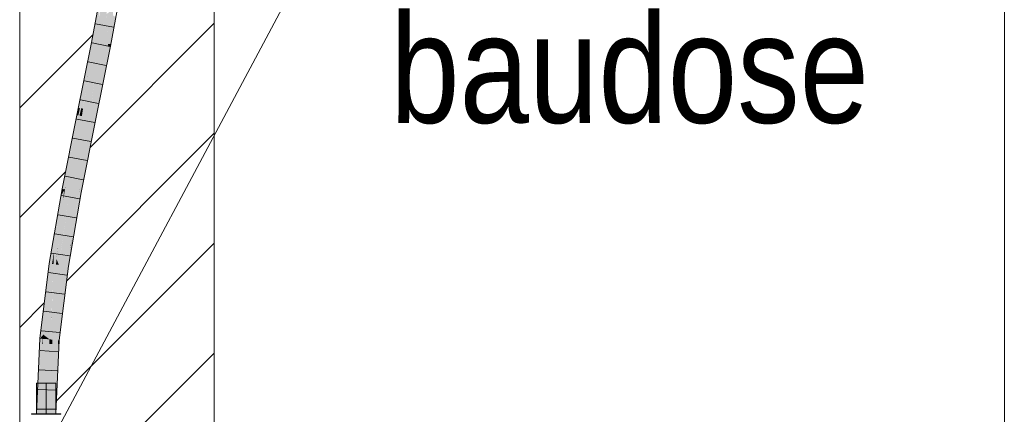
# Model space of a CAD drawing. Extents: x -620 to 300, y 62 to 1107.
# Tile 145 of 256: x 188 to 200, y 689 to 694. Entities that reach past the tile are written whole.
import ezdxf
from ezdxf.lldxf.tags import DXFTag

# ---------------------------------------------------------------- set-up
doc = ezdxf.new("R2010")
doc.units = 0
doc.layers.get('0').update_dxf_attribs({"lineweight": 35})
for name, color, linetype, lineweight, true_color in [('E_Detail_Beschriftung', 7, 'Continuous', 13, 0x009900), ('E_Detail_Wandschraffur', 7, 'Continuous', 5, 0xc0c0c0), ('E_Leerrohr 25-A06G9G0X8I', 7, 'Continuous', 9, 0xff8000), ('E_Leerrohr 25-Shading', 7, 'Continuous', 9, 0xff8000)]:
    doc.layers.add(name, color=color, linetype=linetype, lineweight=lineweight, true_color=true_color)
doc.layers.add('E_Detail_Linie_Text_Bem', color=7, linetype='Continuous', lineweight=13)
doc.styles.get("Standard").update_dxf_attribs({"font": 'ARIALN.TTF'})
tags = doc.linetypes.add('fein_strichliert', pattern=[4, 1, -2, 1]).pattern_tags.tags
tags[8:9] = [DXFTag(74, 4), DXFTag(75, 0), DXFTag(340, '0'), DXFTag(46, 0.0), DXFTag(50, 0.0), DXFTag(44, 0.0), DXFTag(45, 0.0)]
tags[6:7] = [DXFTag(74, 4), DXFTag(75, 0), DXFTag(340, '0'), DXFTag(46, 0.0), DXFTag(50, 0.0), DXFTag(44, 0.0), DXFTag(45, 0.0)]
tags[4:5] = [DXFTag(74, 4), DXFTag(75, 0), DXFTag(340, '0'), DXFTag(46, 0.0), DXFTag(50, 0.0), DXFTag(44, 0.0), DXFTag(45, 0.0)]
tags = doc.linetypes.add('fein_strichliert-A06G9G0V8I', pattern=[4, 1, -2, 1]).pattern_tags.tags
tags[8:9] = [DXFTag(74, 4), DXFTag(75, 0), DXFTag(340, '0'), DXFTag(46, 0.0), DXFTag(50, 0.0), DXFTag(44, 0.0), DXFTag(45, 0.0)]
tags[6:7] = [DXFTag(74, 4), DXFTag(75, 0), DXFTag(340, '0'), DXFTag(46, 0.0), DXFTag(50, 0.0), DXFTag(44, 0.0), DXFTag(45, 0.0)]
tags[4:5] = [DXFTag(74, 4), DXFTag(75, 0), DXFTag(340, '0'), DXFTag(46, 0.0), DXFTag(50, 0.0), DXFTag(44, 0.0), DXFTag(45, 0.0)]
tags = doc.linetypes.add('STRICHPUNKT2-A06G9G0Y8I', pattern=[12.7, 6.35, -3.175, 0, -3.175]).pattern_tags.tags
tags[10:11] = [DXFTag(74, 4), DXFTag(75, 0), DXFTag(340, '0'), DXFTag(46, 0.0), DXFTag(50, 0.0), DXFTag(44, 0.0), DXFTag(45, 0.0)]
tags[8:9] = [DXFTag(74, 4), DXFTag(75, 0), DXFTag(340, '0'), DXFTag(46, 0.0), DXFTag(50, 0.0), DXFTag(44, 0.0), DXFTag(45, 0.0)]
tags[6:7] = [DXFTag(74, 4), DXFTag(75, 0), DXFTag(340, '0'), DXFTag(46, 0.0), DXFTag(50, 0.0), DXFTag(44, 0.0), DXFTag(45, 0.0)]
tags[4:5] = [DXFTag(74, 4), DXFTag(75, 0), DXFTag(340, '0'), DXFTag(46, 0.0), DXFTag(50, 0.0), DXFTag(44, 0.0), DXFTag(45, 0.0)]

# ---------------------------------------------------------------- blocks, each defined once
blk = doc.blocks.new('Shading-A06G9FMP8I', base_point=(188.199, 722.684))
at = {"layer": 'E_Leerrohr 25-Shading', "color": 43, "true_color": 0xd7ab7f}
for points in [[(188.802, 693.816), (188.851, 694.282), (188.766, 693.823)], [(188.802, 693.816), (188.857, 694.113), (188.851, 694.282), (188.872, 694.279)], [(188.857, 694.12), (188.857, 694.113), (188.887, 694.276)], [(188.979, 693.804), (189.016, 693.801), (189.045, 694.162), (189.082, 694.159)], [(188.603, 692.979), (188.766, 693.823), (188.597, 692.979)], [(188.766, 693.823), (188.603, 692.979), (188.802, 693.816), (188.711, 693.368)], [(188.711, 693.368), (188.716, 693.388), (188.802, 693.816)], [(188.893, 693.187), (189.011, 693.775), (188.857, 693.191), (188.975, 693.782)], [(189.011, 693.775), (189.016, 693.801), (188.975, 693.782), (188.979, 693.804)], [(188.596, 692.884), (188.611, 692.881), (188.716, 693.388), (188.633, 692.975)], [(188.706, 693.347), (188.716, 693.388), (188.711, 693.368)], [(188.603, 692.979), (188.618, 692.977), (188.711, 693.368), (188.706, 693.347)], [(188.823, 692.839), (188.893, 693.187), (188.788, 692.846), (188.857, 693.191)], [(188.547, 692.614), (188.43, 691.979), (188.614, 692.881), (188.425, 691.933)], [(188.596, 692.884), (188.578, 692.888), (188.478, 692.386)], [(188.574, 692.791), (188.532, 692.551), (188.596, 692.884), (188.547, 692.614)], [(188.596, 692.884), (188.547, 692.614), (188.611, 692.881)], [(188.547, 692.614), (188.614, 692.881), (188.611, 692.881)], [(188.596, 692.884), (188.618, 692.977), (188.578, 692.888), (188.603, 692.979)], [(188.578, 692.888), (188.603, 692.979), (188.597, 692.979)], [(188.611, 692.881), (188.614, 692.881), (188.633, 692.975)], [(188.478, 692.386), (188.43, 691.979), (188.574, 692.791)], [(188.635, 691.893), (188.823, 692.839), (188.691, 692.363), (188.788, 692.846)], [(188.532, 692.551), (188.43, 691.979), (188.547, 692.614)], [(188.478, 692.386), (188.46, 692.297), (188.422, 691.933), (188.416, 691.934)], [(188.478, 692.386), (188.422, 691.933), (188.43, 691.979)], [(188.677, 692.283), (188.691, 692.363), (188.599, 691.9)], [(188.635, 691.893), (188.691, 692.363), (188.61, 691.898)], [(188.46, 692.297), (188.389, 691.939), (188.416, 691.934)], [(188.608, 691.898), (188.618, 691.945), (188.599, 691.9), (188.677, 692.283)], [(188.422, 691.933), (188.425, 691.933), (188.43, 691.979)], [(188.414, 691.919), (188.373, 691.848), (188.4, 691.788), (188.285, 691.126)], [(188.389, 691.939), (188.373, 691.848), (188.416, 691.934), (188.414, 691.919)], [(188.422, 691.933), (188.414, 691.919), (188.4, 691.789)], [(188.4, 691.788), (188.425, 691.933), (188.422, 691.933)], [(188.414, 691.919), (188.4, 691.788), (188.4, 691.789)], [(188.414, 691.919), (188.422, 691.933), (188.416, 691.934)], [(188.433, 690.949), (188.433, 690.949), (188.599, 691.9), (188.608, 691.898)], [(188.465, 690.944), (188.469, 690.944), (188.607, 691.874), (188.579, 691.572)], [(188.608, 691.898), (188.571, 691.696), (188.521, 691.313), (188.501, 691.227)], [(188.608, 691.898), (188.521, 691.313), (188.61, 691.898)], [(188.579, 691.572), (188.635, 691.893), (188.607, 691.874), (188.61, 691.898)], [(188.61, 691.898), (188.618, 691.945), (188.608, 691.898)], [(188.323, 691.441), (188.373, 691.848), (188.339, 691.636), (188.348, 691.703)], [(188.259, 690.981), (188.339, 691.636), (188.308, 691.474), (188.343, 691.675)], [(188.285, 691.126), (188.323, 691.441), (188.259, 690.981), (188.339, 691.636)], [(188.339, 691.636), (188.348, 691.703), (188.343, 691.675)], [(188.571, 691.696), (188.433, 690.949), (188.501, 691.227)], [(188.308, 691.474), (188.222, 690.98), (188.247, 690.977)], [(188.258, 690.975), (188.308, 691.474), (188.247, 690.977)], [(188.259, 690.981), (188.308, 691.474), (188.258, 690.975)], [(188.448, 690.947), (188.49, 691.156), (188.433, 690.949), (188.501, 691.227)], [(188.465, 690.944), (188.521, 691.313), (188.448, 690.947)], [(188.49, 691.156), (188.521, 691.313), (188.501, 691.227)], [(188.103, 690.014), (188.247, 690.977), (188.222, 690.98)], [(188.103, 690.014), (188.146, 690.065), (188.247, 690.977), (188.219, 690.661)], [(188.219, 690.661), (188.258, 690.975), (188.247, 690.977)], [(188.433, 690.949), (188.316, 689.996), (188.448, 690.947)], [(188.316, 689.996), (188.465, 690.944), (188.448, 690.947)], [(188.316, 689.996), (188.373, 690.161), (188.465, 690.944), (188.436, 690.677)], [(188.436, 690.677), (188.469, 690.944), (188.465, 690.944)], [(188.373, 690.161), (188.316, 689.996), (188.338, 689.995)], [(188.352, 689.993), (188.373, 690.161), (188.338, 689.995)], [(188.135, 690.012), (188.103, 690.014), (188.058, 689.046)], [(188.146, 690.065), (188.103, 690.014), (188.135, 690.012)], [(188.137, 689.945), (188.14, 690.011), (188.13, 689.945), (188.135, 690.012)], [(188.14, 690.011), (188.146, 690.065), (188.135, 690.012)], [(188.338, 689.995), (188.316, 689.996), (188.285, 689.328)], [(188.338, 689.995), (188.334, 689.943), (188.352, 689.993), (188.347, 689.943)], [(188.352, 689.993), (188.347, 689.943), (188.35, 689.943)], [(188.058, 689.046), (188.094, 689.046), (188.13, 689.945), (188.137, 689.945)], [(188.347, 689.943), (188.285, 689.328), (188.348, 689.896), (188.294, 689.219)], [(188.334, 689.943), (188.285, 689.328), (188.347, 689.943)], [(188.294, 689.219), (188.308, 689.046), (188.348, 689.896)], [(188.347, 689.943), (188.348, 689.896), (188.35, 689.943)], [(188.271, 689.046), (188.28, 689.046), (188.285, 689.328), (188.294, 689.219)], [(188.28, 689.046), (188.308, 689.046), (188.294, 689.219)]]:
    blk.add_solid(points, dxfattribs=at)
at = {"layer": 'E_Leerrohr 25-Shading', "color": 31, "true_color": 0xfabd7f}
for points in [[(188.857, 694.113), (188.962, 694.263), (188.887, 694.276)], [(188.857, 694.113), (188.888, 693.799), (188.962, 694.263), (188.961, 694.189)], [(188.961, 694.189), (188.888, 693.799), (188.961, 694.186), (188.893, 693.798)], [(188.893, 693.798), (188.922, 693.792), (188.961, 694.186), (188.965, 694.096)], [(188.961, 694.189), (188.979, 693.804), (189.041, 694.249), (189.045, 694.162)], [(188.857, 694.113), (188.802, 693.816), (188.848, 693.806)], [(188.888, 693.799), (188.857, 694.113), (188.848, 693.806)], [(188.922, 693.792), (188.975, 693.782), (188.965, 694.096), (188.979, 693.804)], [(188.716, 693.388), (188.848, 693.806), (188.802, 693.816)], [(188.716, 693.388), (188.804, 693.378), (188.848, 693.806), (188.842, 693.565)], [(188.842, 693.565), (188.888, 693.799), (188.848, 693.806)], [(188.842, 693.565), (188.851, 693.325), (188.888, 693.799), (188.922, 693.792)], [(188.851, 693.325), (188.857, 693.191), (188.922, 693.792), (188.975, 693.782)], [(188.803, 693.357), (188.788, 692.846), (188.842, 693.557), (188.857, 693.191)], [(188.842, 693.565), (188.804, 693.378), (188.842, 693.557), (188.803, 693.357)], [(188.716, 693.388), (188.633, 692.975), (188.724, 693.387), (188.657, 692.973)], [(188.642, 692.875), (188.701, 692.863), (188.724, 693.387), (188.804, 693.378)], [(188.804, 693.378), (188.701, 692.863), (188.746, 692.854)], [(188.803, 693.357), (188.804, 693.378), (188.8, 693.337)], [(188.746, 692.854), (188.788, 692.846), (188.8, 693.337), (188.803, 693.357)], [(188.642, 692.875), (188.614, 692.881), (188.488, 691.921), (188.425, 691.933)], [(188.512, 691.916), (188.701, 692.863), (188.488, 691.921), (188.642, 692.875)], [(188.599, 691.9), (188.701, 692.863), (188.512, 691.916)], [(188.599, 691.9), (188.691, 692.363), (188.701, 692.863), (188.746, 692.854)], [(188.633, 692.975), (188.614, 692.881), (188.657, 692.973), (188.642, 692.875)], [(188.691, 692.363), (188.788, 692.846), (188.746, 692.854)], [(188.4, 691.788), (188.333, 691.181), (188.425, 691.933), (188.334, 691.181)], [(188.488, 691.921), (188.425, 691.933), (188.377, 691.177), (188.334, 691.181)], [(188.346, 690.962), (188.346, 690.962), (188.488, 691.921), (188.512, 691.916)], [(188.599, 691.9), (188.512, 691.916), (188.433, 690.949), (188.346, 690.962)], [(188.285, 691.126), (188.317, 691.038), (188.4, 691.788)], [(188.285, 691.126), (188.258, 690.975), (188.277, 690.972)], [(188.277, 690.972), (188.309, 690.967), (188.285, 691.126), (188.317, 691.038)], [(188.333, 691.181), (188.317, 691.038), (188.334, 691.181)], [(188.334, 691.181), (188.317, 691.038), (188.377, 691.177), (188.346, 690.962)], [(188.258, 690.94), (188.258, 690.975), (188.224, 690.007), (188.197, 690.027)], [(188.197, 690.027), (188.258, 690.975), (188.219, 690.661)], [(188.253, 690.296), (188.248, 690.168), (188.309, 690.967), (188.346, 690.962)], [(188.277, 690.972), (188.258, 690.975), (188.266, 690.681), (188.251, 690.426)], [(188.277, 690.972), (188.253, 690.296), (188.309, 690.967)], [(188.309, 690.967), (188.346, 690.962), (188.317, 691.038)], [(188.226, 690.005), (188.251, 690.426), (188.224, 690.007), (188.258, 690.94)], [(188.316, 689.996), (188.433, 690.949), (188.248, 690.168), (188.346, 690.962)], [(188.146, 690.065), (188.197, 690.027), (188.219, 690.661)], [(188.266, 690.681), (188.251, 690.426), (188.252, 690.296), (188.249, 690.255)], [(188.228, 690.004), (188.249, 690.255), (188.226, 690.005), (188.251, 690.426)], [(188.228, 690.004), (188.248, 690.168), (188.249, 690.255)], [(188.249, 690.255), (188.248, 690.168), (188.252, 690.296)], [(188.248, 690.168), (188.228, 690.004), (188.262, 690.001)], [(188.316, 689.996), (188.248, 690.168), (188.262, 690.001)], [(188.15, 689.046), (188.14, 690.011), (188.137, 689.945)], [(188.146, 690.065), (188.14, 690.011), (188.151, 690.01)], [(188.15, 689.046), (188.183, 689.046), (188.14, 690.011), (188.151, 690.01)], [(188.151, 690.01), (188.196, 690.007), (188.146, 690.065), (188.197, 690.027)], [(188.151, 690.01), (188.183, 689.046), (188.196, 690.007)], [(188.224, 690.004), (188.196, 690.007), (188.223, 689.896), (188.183, 689.046)], [(188.224, 690.007), (188.197, 690.027), (188.224, 690.004), (188.196, 690.007)], [(188.226, 690.004), (188.224, 690.004), (188.225, 689.944), (188.223, 689.896)], [(188.226, 690.005), (188.224, 690.007), (188.226, 690.004), (188.224, 690.004)], [(188.225, 689.944), (188.228, 690.004), (188.226, 690.004)], [(188.23, 689.944), (188.228, 690.004), (188.225, 689.944)], [(188.226, 690.004), (188.228, 690.004), (188.226, 690.005)], [(188.228, 690.004), (188.23, 689.944), (188.262, 690.001), (188.264, 689.944)], [(188.285, 689.328), (188.316, 689.996), (188.262, 690.001)], [(188.094, 689.046), (188.15, 689.046), (188.137, 689.945)], [(188.223, 689.896), (188.183, 689.046), (188.251, 689.046)], [(188.225, 689.944), (188.223, 689.896), (188.271, 689.046), (188.251, 689.046)], [(188.225, 689.944), (188.271, 689.046), (188.23, 689.944)], [(188.23, 689.944), (188.271, 689.046), (188.264, 689.944), (188.285, 689.328)]]:
    blk.add_solid(points, dxfattribs=at)
at = {"layer": 'E_Leerrohr 25-Shading', "color": 31, "true_color": 0xecb67f}
for points in [[(188.183, 689.44), (188.058, 689.44), (188.183, 689.046), (188.058, 689.046)], [(188.308, 689.44), (188.183, 689.44), (188.308, 689.046), (188.183, 689.046)], [(188.183, 689.046), (187.993, 689.046), (188.183, 689.04), (187.993, 689.04)], [(188.215, 689.046), (188.183, 689.046), (188.215, 689.04), (188.183, 689.04)], [(188.373, 689.04), (188.373, 689.046), (188.215, 689.04), (188.215, 689.046)]]:
    blk.add_solid(points, dxfattribs=at)
blk = doc.blocks.new('Referenz-A06G9G0Z8I')
at = {"layer": 'E_Detail_Linie_Text_Bem', "linetype": 'fein_strichliert-A06G9G0V8I', "ltscale": 0.65}
blk.add_line((200.496, 681.811), (200.496, 743.127), dxfattribs=at)
at = {"layer": 'E_Detail_Linie_Text_Bem', "linetype": 'Continuous', "ltscale": 0.13}
for p, q in [((190.343, 723.7), (190.343, 683.7)), ((187.843, 683.7), (187.843, 711.7))]:
    blk.add_line(p, q, dxfattribs=at)
at = {"layer": 'E_Detail_Linie_Text_Bem', "color": 0, "linetype": 'Continuous', "ltscale": 0.13}
blk.add_line((188.249, 688.7), (191.714, 695.198), dxfattribs=at)
at = {"layer": 'E_Detail_Wandschraffur', "linetype": 'ByBlock', "ltscale": 0.13}
for p, q in [((188.751, 692.478), (190.343, 694.07)), ((187.843, 691.57), (188.433, 692.16)), ((188.76, 689.658), (190.343, 691.241)), ((188.316, 689.214), (188.76, 689.658))]:
    blk.add_line(p, q, dxfattribs=at)
at = {"layer": 'E_Detail_Wandschraffur', "linetype": 'fein_strichliert', "ltscale": 0.13}
for p, q in [((187.843, 692.984), (188.785, 693.926)), ((188.447, 690.759), (190.343, 692.656)), ((187.843, 690.156), (188.159, 690.472)), ((187.843, 687.327), (190.343, 689.827))]:
    blk.add_line(p, q, dxfattribs=at)
at = {"layer": 'E_Leerrohr 25-A06G9G0X8I', "linetype": 'Continuous', "ltscale": 0.13}
for p, q in [((188.851, 694.282), (188.766, 693.823)), ((189.097, 694.239), (189.011, 693.775)), ((188.818, 694.063), (189.049, 694.02)), ((188.766, 693.823), (188.578, 692.888)), ((188.773, 693.818), (189.003, 693.773)), ((189.011, 693.775), (188.823, 692.839)), ((188.723, 693.573), (188.954, 693.528)), ((188.674, 693.328), (188.905, 693.283)), ((188.625, 693.083), (188.856, 693.038)), ((188.578, 692.888), (188.389, 691.939)), ((188.576, 692.838), (188.807, 692.792)), ((188.823, 692.839), (188.635, 691.893)), ((188.527, 692.593), (188.758, 692.548)), ((188.478, 692.347), (188.709, 692.303)), ((188.429, 692.102), (188.66, 692.058)), ((188.389, 691.939), (188.222, 690.98)), ((188.382, 691.856), (188.613, 691.813)), ((188.635, 691.893), (188.469, 690.944)), ((188.339, 691.608), (188.57, 691.568)), ((188.296, 691.361), (188.528, 691.323)), ((188.253, 691.113), (188.485, 691.078)), ((188.222, 690.98), (188.103, 690.014)), ((188.215, 690.865), (188.448, 690.832)), ((188.469, 690.944), (188.352, 689.993)), ((188.184, 690.615), (188.418, 690.586)), ((188.154, 690.365), (188.387, 690.339)), ((188.123, 690.115), (188.357, 690.093)), ((188.103, 690.014), (188.058, 689.046)), ((188.352, 689.993), (188.308, 689.046)), ((188.104, 689.863), (188.338, 689.846)), ((188.092, 689.611), (188.326, 689.599)), ((188.058, 689.44), (188.058, 689.046)), ((188.131, 689.44), (188.058, 689.44)), ((188.08, 689.359), (188.315, 689.352)), ((188.235, 689.44), (188.131, 689.44)), ((188.308, 689.44), (188.235, 689.44)), ((188.308, 689.046), (188.308, 689.44)), ((188.068, 689.106), (188.303, 689.105)), ((187.993, 689.046), (187.993, 689.04)), ((188.104, 689.046), (187.993, 689.046)), ((188.104, 689.04), (187.993, 689.04)), ((188.131, 689.046), (188.058, 689.046)), ((188.058, 689.046), (188.308, 689.046)), ((188.262, 689.046), (188.104, 689.046)), ((188.262, 689.04), (188.104, 689.04)), ((188.235, 689.046), (188.131, 689.046)), ((188.308, 689.046), (188.235, 689.046)), ((188.373, 689.046), (188.262, 689.046)), ((188.373, 689.04), (188.262, 689.04)), ((188.373, 689.04), (188.373, 689.046))]:
    blk.add_line(p, q, dxfattribs=at)
at = {"layer": 'E_Leerrohr 25-A06G9G0X8I', "linetype": 'STRICHPUNKT2-A06G9G0Y8I', "lineweight": 5, "ltscale": 0.13}
blk.add_line((188.183, 689.046), (188.183, 689.44), dxfattribs=at)
at = {"layer": 'E_Detail_Beschriftung', "linetype": 'Continuous', "ltscale": 0.13, "insert": (192.604, 694.189), "char_height": 1.4, "attachment_point": 1}
blk.add_mtext('{\\fArial Narrow;baudose}', dxfattribs=at)

msp = doc.modelspace()

# ---------------------------------------------------------------- block references
at = {"color": 8, "lineweight": 25, "ltscale": 0.25, "true_color": 0x808080}
msp.add_blockref('Referenz-A06G9G0Z8I', (0, 0), dxfattribs=at)
msp.add_blockref('Shading-A06G9FMP8I', (188.199, 722.684))

doc.saveas('drawing.dxf')
